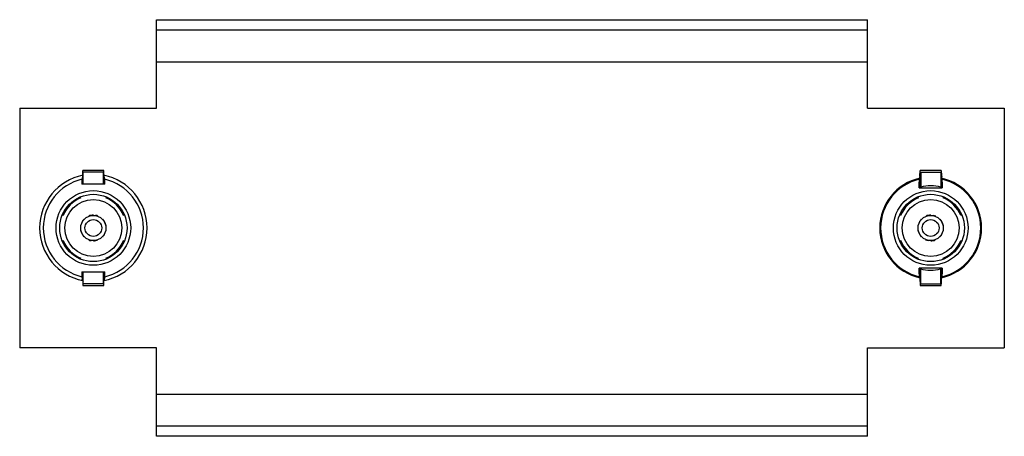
# Model space of a CAD drawing. Header units: millimetres. Extents: x 33 to 267, y 160 to 259.
import ezdxf

# ---------------------------------------------------------------- set-up
doc = ezdxf.new("R2010")
doc.units = ezdxf.units.MM
doc.header["$LTSCALE"] = 27.269088
doc.layers.get('0').update_dxf_attribs({"linetype": 'CONTINUOUS'})

msp = doc.modelspace()

# ---------------------------------------------------------------- linework, layer by layer
at = {"color": 7}
for p, q in [((65.96, 237.67), (65.96, 258.67)), ((65.96, 258.67), (234.96, 258.67)), ((234.96, 237.67), (234.96, 258.67)), ((234.96, 256.17), (65.96, 256.17)), ((65.96, 248.67), (234.96, 248.67)), ((33.46, 237.67), (33.46, 180.67)), ((33.46, 237.67), (65.96, 237.67)), ((234.96, 237.67), (267.46, 237.67)), ((267.46, 237.67), (267.46, 180.67)), ((48.46, 219.59), (48.46, 222.86)), ((53.46, 222.86), (48.46, 222.86)), ((48.56, 219.6), (48.56, 222.42)), ((53.36, 222.42), (48.56, 222.42)), ((53.36, 219.6), (53.36, 222.42)), ((53.46, 219.6), (53.46, 222.86)), ((247.41, 221.54), (247.46, 222.86)), ((252.46, 222.86), (247.46, 222.86)), ((247.46, 222.43), (247.46, 221.62)), ((247.61, 222.43), (247.6, 218.91)), ((247.61, 222.43), (252.41, 222.41)), ((252.41, 222.41), (252.4, 218.88)), ((252.46, 222.86), (252.5, 221.63)), ((252.46, 221.71), (252.46, 222.41)), ((48.26, 220.75), (48.24, 219.91)), ((48.26, 220.75), (48.46, 219.91)), ((53.65, 220.75), (53.46, 219.91)), ((53.66, 220.36), (53.65, 220.75)), ((53.67, 219.59), (53.66, 220.36)), ((247.26, 220.75), (247.25, 220.05)), ((247.26, 220.75), (247.46, 219.91)), ((247.41, 221.54), (247.3, 221.43)), ((247.56, 221.43), (247.3, 221.43)), ((247.3, 221.43), (247.4, 221.32)), ((247.39, 220.99), (247.4, 221.32)), ((247.39, 220.99), (247.46, 220.69)), ((247.41, 221.27), (247.61, 221.08)), ((247.61, 221.78), (247.42, 221.59)), ((247.46, 221.23), (247.46, 218.69)), ((247.56, 221.43), (247.61, 221.49)), ((247.61, 221.37), (247.56, 221.43)), ((252.49, 221.68), (252.41, 221.76)), ((252.41, 221.47), (252.46, 221.41)), ((252.46, 221.41), (252.41, 221.35)), ((252.41, 221.06), (252.5, 221.15)), ((252.46, 221.41), (252.72, 221.4)), ((252.46, 218.69), (252.46, 221.1)), ((252.52, 220.99), (252.46, 220.69)), ((252.65, 220.75), (252.46, 219.91)), ((252.72, 221.4), (252.5, 221.63)), ((252.51, 221.2), (252.72, 221.4)), ((252.51, 221.2), (252.52, 220.99)), ((252.66, 220.05), (252.65, 220.75)), ((48.24, 219.91), (48.24, 219.59)), ((47.98, 216.35), (47.99, 216.33)), ((53.92, 216.33), (53.93, 216.35)), ((246.93, 216.57), (247.02, 216.34)), ((252.95, 216.31), (253.05, 216.54)), ((43.8, 212.13), (43.7, 212.17)), ((58.21, 212.17), (58.12, 212.13)), ((242.81, 212.16), (242.58, 212.26)), ((257.36, 212.2), (257.13, 212.1)), ((43.7, 206.16), (43.8, 206.2)), ((58.12, 206.2), (58.21, 206.16)), ((242.55, 206.14), (242.78, 206.23)), ((257.1, 206.17), (257.33, 206.07)), ((47.99, 202.01), (47.98, 201.99)), ((53.93, 201.99), (53.92, 202.01)), ((246.96, 202.02), (246.86, 201.79)), ((252.98, 201.76), (252.89, 201.99)), ((247.46, 199.64), (247.46, 195.93)), ((247.51, 199.45), (247.5, 195.93)), ((252.31, 199.43), (252.3, 195.91)), ((252.46, 199.64), (252.46, 195.91)), ((48.24, 198.74), (48.25, 197.97)), ((48.25, 197.97), (48.26, 197.58)), ((48.51, 196.92), (48.25, 196.92)), ((48.26, 197.58), (48.46, 198.42)), ((48.56, 197.27), (48.4, 197.11)), ((48.45, 196.67), (48.56, 196.57)), ((48.46, 197.17), (48.46, 198.74)), ((48.46, 196.65), (48.46, 195.48)), ((48.51, 196.92), (48.56, 196.98)), ((48.56, 196.86), (48.51, 196.92)), ((48.56, 195.92), (48.56, 198.74)), ((53.36, 195.92), (53.36, 198.74)), ((53.51, 197.11), (53.36, 197.27)), ((53.36, 196.98), (53.41, 196.92)), ((53.41, 196.92), (53.36, 196.86)), ((53.36, 196.57), (53.46, 196.67)), ((53.41, 196.92), (53.66, 196.92)), ((53.46, 198.74), (53.46, 197.17)), ((53.65, 197.58), (53.46, 198.42)), ((53.46, 195.48), (53.46, 196.65)), ((53.65, 197.58), (53.66, 197.97)), ((53.66, 197.97), (53.67, 198.42)), ((53.67, 198.42), (53.67, 198.74)), ((247.25, 198.28), (247.26, 197.58)), ((247.26, 197.58), (247.46, 198.42)), ((247.39, 197.34), (247.46, 197.64)), ((247.39, 197.34), (247.46, 195.48)), ((252.65, 197.58), (252.46, 198.42)), ((252.52, 197.34), (252.46, 197.64)), ((252.46, 195.48), (252.52, 197.34)), ((252.65, 197.58), (252.66, 198.28)), ((48.46, 195.48), (53.46, 195.48)), ((53.36, 195.92), (48.56, 195.92)), ((247.46, 195.48), (252.46, 195.48)), ((247.5, 195.93), (252.3, 195.91)), ((65.96, 180.67), (33.46, 180.67)), ((65.96, 159.67), (65.96, 180.67)), ((234.96, 180.67), (267.46, 180.67)), ((234.96, 159.67), (234.96, 180.67)), ((65.96, 169.67), (234.96, 169.67)), ((65.96, 162.17), (234.96, 162.17)), ((234.96, 159.67), (65.96, 159.67))]:
    msp.add_line(p, q, dxfattribs=at)
for centre, radius in [((50.96, 209.17), 8.87), ((249.96, 209.17), 8.87), ((50.96, 209.17), 8), ((50.96, 209.17), 6.75), ((249.96, 209.17), 8), ((249.96, 209.17), 6.75), ((50.96, 209.17), 3), ((50.96, 209.17), 2), ((249.96, 209.17), 3), ((249.96, 209.17), 2)]:
    msp.add_circle(centre, radius, dxfattribs=at)
for centre, radius, start, end in [((50.96, 209.17), 12.76, 101.2959, 258.7041), ((50.96, 209.17), 11.9, 103.0989, 256.9012), ((50.96, 209.17), 12.76, 281.2959, 78.7041), ((50.96, 209.17), 11.9, 283.0989, 76.9012), ((249.96, 209.17), 12.1, 102.237, 257.763), ((249.96, 209.17), 11.9, 103.0991, 256.9014), ((-19.96, 225.34), 267.26, 358.5745, 358.8675), ((244.9, 222.14), 2.58, 346.4673, 347.6301), ((254.95, 222.19), 2.51, 191.7402, 192.916), ((249.96, 209.17), 12.1, 282.237, 77.763), ((249.96, 209.17), 11.9, 283.0991, 76.9014), ((527.62, 225.49), 275.01, 181.1323, 181.2757), ((50.96, 86.08), 133.54, 88.8336, 91.1665), ((50.96, 209.17), 11, 102.6023, 102.9841), ((50.96, 209.17), 11, 77.0159, 77.3977), ((249.96, 209.17), 11, 102.3516, 103.1365), ((249.96, 209.17), 10.02, 75.8921, 103.6066), ((530.36, 225.54), 277.75, 181.2744, 181.4143), ((50.96, 209.17), 7.75, 112.5, 157.5), ((50.96, 209.17), 7.75, 22.5, 67.5), ((249.96, 209.17), 7.75, 112.2493, 157.2493), ((249.96, 209.17), 7.75, 22.2493, 67.2493), ((50.96, 209.17), 3.05, 137.1886, 149.5988), ((50.96, 209.17), 3.05, 90, 111.2532), ((50.96, 209.17), 3.05, 68.7468, 80.0873), ((50.96, 209.17), 3.05, 356.0328, 42.8114), ((249.96, 209.17), 3.05, 136.8897, 149.3068), ((249.96, 209.17), 3.05, 89.9978, 111.045), ((249.96, 209.17), 3.05, 66.9349, 79.4231), ((249.96, 209.17), 3.05, 355.8695, 42.6063), ((50.96, 209.17), 3.05, 176.0328, 222.8114), ((249.96, 209.17), 3.05, 175.8695, 222.6063), ((50.96, 209.17), 7.75, 202.5, 247.5), ((50.96, 209.17), 3.05, 248.7468, 260.0873), ((50.96, 209.17), 3.05, 270, 291.2532), ((50.96, 209.17), 3.05, 317.1886, 329.5988), ((50.96, 209.17), 7.75, 292.5, 337.5), ((249.96, 209.17), 7.75, 202.2493, 247.2493), ((249.96, 209.17), 3.05, 246.9349, 259.4231), ((249.96, 209.17), 3.05, 269.9978, 291.045), ((249.96, 209.17), 3.05, 316.8897, 329.3068), ((249.96, 209.17), 7.75, 292.2493, 337.2493), ((-30.45, 192.79), 277.75, 1.2744, 1.4143), ((-27.71, 192.84), 275.01, 1.1323, 1.2757), ((249.96, 209.17), 10.02, 255.8921, 283.6066), ((519.87, 193), 267.26, 178.5745, 178.8675), ((50.96, 332.26), 133.54, 268.8336, 271.1665), ((55.18, 189.65), 10.04, 132.6186, 133.6319), ((63.19, 211.27), 20.71, 223.8614, 224.1132), ((32.7, 193.83), 16.01, 12.237, 13.5458), ((64.05, 212.11), 21.92, 224.1138, 224.5969), ((31.17, 193.49), 17.58, 11.8731, 12.2523), ((30.79, 193.41), 17.96, 11.6435, 11.8747), ((28.29, 192.92), 20.51, 10.4802, 10.6741), ((50.96, 209.17), 11, 257.0159, 257.3977), ((50.96, 209.17), 11, 282.6023, 282.9841), ((73.62, 192.92), 20.51, 169.3259, 169.5198), ((38.15, 211.82), 21.51, 315.3986, 316.1335), ((70.42, 193.56), 17.24, 167.0074, 168.3638), ((46.78, 189.7), 9.98, 46.7087, 47.3829), ((68.91, 193.9), 15.69, 166.4504, 166.9847), ((46.65, 189.56), 10.16, 46.3713, 46.7104), ((249.96, 209.17), 11, 282.3516, 283.1365)]:
    msp.add_arc(centre, radius, start, end, dxfattribs=at)
for points, knots in [([(48.46, 221.68), (48.44, 221.59), (48.38, 221.28), (48.31, 220.97), (48.26, 220.75)], [0, 0, 0, 0, 0.291386, 1, 1, 1, 1]), ([(53.65, 220.75), (53.64, 220.81), (53.57, 221.12), (53.5, 221.43), (53.46, 221.68)], [0, 0, 0, 0, 0.19137, 1, 1, 1, 1]), ([(247.28, 220.84), (247.28, 220.83), (247.27, 220.8), (247.26, 220.77), (247.26, 220.75)], [0, 0, 0, 0, 0.270088, 1, 1, 1, 1]), ([(247.39, 220.99), (247.37, 220.99), (247.33, 220.97), (247.3, 220.91), (247.29, 220.87), (247.28, 220.84)], [0, 0, 0, 0, 0.295333, 0.551312, 1, 1, 1, 1]), ([(252.61, 220.91), (252.6, 220.93), (252.59, 220.96), (252.56, 220.99), (252.53, 220.99), (252.52, 220.99)], [0, 0, 0, 0, 0.454762, 0.715849, 1, 1, 1, 1]), ([(252.65, 220.75), (252.65, 220.77), (252.64, 220.82), (252.62, 220.87), (252.61, 220.91)], [0, 0, 0, 0, 0.218446, 1, 1, 1, 1]), ([(247.22, 218.69), (248.13, 218.71), (249.96, 218.73), (251.78, 218.71), (252.69, 218.69)], [0, 0, 0, 0, 0.5, 1, 1, 1, 1]), ([(252.7, 199.64), (251.78, 199.62), (249.96, 199.6), (248.13, 199.62), (247.22, 199.64)], [0, 0, 0, 0, 0.5, 1, 1, 1, 1]), ([(247.26, 197.58), (247.26, 197.57), (247.27, 197.51), (247.29, 197.46), (247.31, 197.42)], [0, 0, 0, 0, 0.218446, 1, 1, 1, 1]), ([(247.31, 197.42), (247.31, 197.4), (247.32, 197.37), (247.36, 197.35), (247.38, 197.34), (247.39, 197.34)], [0, 0, 0, 0, 0.454762, 0.715849, 1, 1, 1, 1]), ([(252.52, 197.34), (252.54, 197.34), (252.57, 197.35), (252.59, 197.39), (252.61, 197.42), (252.63, 197.49), (252.64, 197.54), (252.65, 197.58)], [0, 0, 0, 0, 0.166285, 0.313702, 0.446388, 0.571562, 1, 1, 1, 1])]:
    msp.add_open_spline(points, degree=3, knots=knots, dxfattribs=at)
for points in [[(48.45, 196.67), (48.45, 196.69), (48.45, 196.7), (48.44, 196.72)], [(53.47, 196.72), (53.46, 196.7), (53.46, 196.69), (53.46, 196.67)]]:
    msp.add_open_spline(points, degree=3, dxfattribs=at)

doc.saveas('drawing.dxf')
